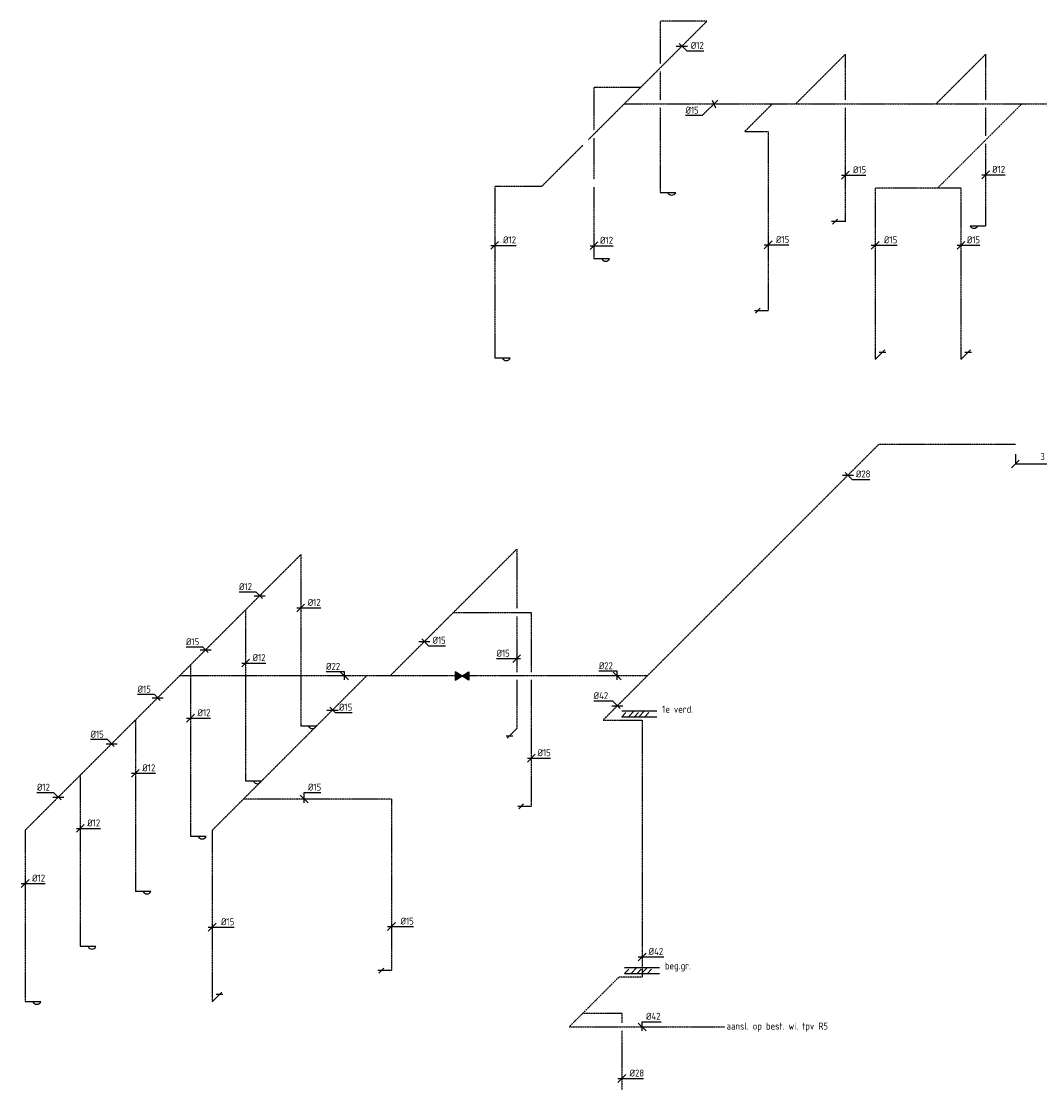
# Model space of a CAD drawing. Header units: millimetres. Extents: x 437 to 48624, y 626 to 41294.
# Tile 2 of 9: x 585 to 13650, y 12914 to 26531. Entities that reach past the tile are written whole.
import ezdxf
from ezdxf.enums import TextEntityAlignment as Align

# ---------------------------------------------------------------- set-up
doc = ezdxf.new("R2010")
doc.units = ezdxf.units.MM
doc.header["$MEASUREMENT"] = 0
doc.linetypes.add('2322109', pattern=[10, 5, -2, 1, -2])
for name, color, linetype in [('WL531---', 5, '2322109'), ('WL561---', 4, 'Continuous'), ('WM531---', 1, 'Continuous'), ('WM740---', 1, 'Continuous'), ('WT531---', 7, 'Continuous')]:
    doc.layers.add(name, color=color, linetype=linetype)
doc.styles.add('BURO-018', font='BUROFONT', dxfattribs={"height": 1.8})
doc.styles.add('STABICAD-018', font='ISOCP.SHX', dxfattribs={"height": 1.8})
doc.dimstyles.new('STABICAD', dxfattribs={"dimscale": 50, "dimtxt": 90, "dimasz": 2, "dimexe": 0, "dimexo": 2.5, "dimgap": 1.5, "dimtad": 0, "dimdec": 0, "dimzin": 0, "dimdsep": 46, "dimtxsty": 'STABICAD-018', "dimblk1": 'OBLIQUE', "dimblk2": 'OBLIQUE', "dimsah": 1, "dimcen": -3, "dimadec": 1, "dimazin": 0, "dimtfac": 1, "dimtdec": 0, "dimtofl": 0, "dimtmove": 2, "dimatfit": 3, "dimfxl": 1, "dimtvp": 1.055556, "dimtolj": 1, "dimtzin": 0, "dimarcsym": 0})

# ---------------------------------------------------------------- blocks, each defined once
blk = doc.blocks.new('*U10')
at = {"color": 0, "linetype": 'Continuous'}
for p, q in [((-72, -1), (72, 1)), ((-36, 34), (64, -61)), ((64, -61), (282, -61))]:
    blk.add_line(p, q, dxfattribs=at)
at = {"color": 0, "linetype": 'Continuous', "style": 'STABICAD-018'}
blk.add_text('%%c12', height=90, dxfattribs=at).set_placement((114, -36))
at = {"layer": 'WL531---', "color": 2, "style": 'STABICAD-018'}
blk.add_attdef('CODE', (1584, -428), '', height=1.2, dxfattribs=at)
blk = doc.blocks.new('*U16')
at = {"color": 0, "linetype": 'Continuous'}
for p, q in [((-50, -50), (50, 50)), ((-50, 0), (29, 0)), ((29, 0), (246, 0))]:
    blk.add_line(p, q, dxfattribs=at)
at = {"color": 0, "linetype": 'Continuous', "style": 'STABICAD-018'}
blk.add_text('%%c12', height=90, dxfattribs=at).set_placement((79, 25))
at = {"layer": 'WL531---', "color": 2, "style": 'STABICAD-018'}
blk.add_attdef('CODE', (456, -2988), '', height=1.2, dxfattribs=at)
blk = doc.blocks.new('*U20')
at = {"color": 0, "linetype": 'Continuous'}
for p, q in [((-50, -50), (50, 50)), ((-50, 0), (58, 0)), ((58, 0), (276, 0))]:
    blk.add_line(p, q, dxfattribs=at)
at = {"color": 0, "linetype": 'Continuous', "style": 'STABICAD-018'}
blk.add_text('%%c12', height=90, dxfattribs=at).set_placement((108, 25))
at = {"layer": 'WL531---', "color": 2, "style": 'STABICAD-018'}
blk.add_attdef('CODE', (-817, -2982), '', height=1.2, dxfattribs=at)
blk = doc.blocks.new('*U12')
at = {"color": 0, "linetype": 'Continuous'}
for p, q in [((50, 50), (-149, -150)), ((-21, 50), (21, -50)), ((-149, -150), (-364, -150))]:
    blk.add_line(p, q, dxfattribs=at)
at = {"color": 0, "linetype": 'Continuous', "style": 'STABICAD-018'}
blk.add_text('%%c15', height=90, dxfattribs=at).set_placement((-364, -125))
at = {"layer": 'WL531---', "color": 2, "style": 'STABICAD-018'}
blk.add_attdef('CODE', (1994, -1168), '', height=1.2, dxfattribs=at)
blk = doc.blocks.new('*U17')
at = {"color": 0, "linetype": 'Continuous'}
for p, q in [((-50, -50), (50, 50)), ((-50, 0), (52, 0)), ((52, 0), (267, 0))]:
    blk.add_line(p, q, dxfattribs=at)
at = {"color": 0, "linetype": 'Continuous', "style": 'STABICAD-018'}
blk.add_text('%%c15', height=90, dxfattribs=at).set_placement((102, 25))
at = {"layer": 'WL531---', "color": 2, "style": 'STABICAD-018'}
blk.add_attdef('CODE', (2690, -2977), '', height=1.2, dxfattribs=at)
blk = doc.blocks.new('*U15')
at = {"color": 0, "linetype": 'Continuous'}
for p, q in [((-50, -50), (50, 50)), ((-50, 0), (48, 0)), ((48, 0), (263, 0))]:
    blk.add_line(p, q, dxfattribs=at)
at = {"color": 0, "linetype": 'Continuous', "style": 'STABICAD-018'}
blk.add_text('%%c15', height=90, dxfattribs=at).set_placement((98, 25))
at = {"layer": 'WL531---', "color": 2, "style": 'STABICAD-018'}
blk.add_attdef('CODE', (3680, -2082), '', height=1.2, dxfattribs=at)
blk = doc.blocks.new('*U18')
at = {"color": 0, "linetype": 'Continuous'}
for p, q in [((-50, -50), (50, 50)), ((-50, 0), (64, 0)), ((64, 0), (280, 0))]:
    blk.add_line(p, q, dxfattribs=at)
at = {"color": 0, "linetype": 'Continuous', "style": 'STABICAD-018'}
blk.add_text('%%c15', height=90, dxfattribs=at).set_placement((114, 25))
at = {"layer": 'WL531---', "color": 2, "style": 'STABICAD-018'}
blk.add_attdef('CODE', (4063, -2982), '', height=1.2, dxfattribs=at)
blk = doc.blocks.new('*U19')
at = {"color": 0, "linetype": 'Continuous'}
for p, q in [((-50, -50), (50, 50)), ((-50, 0), (26, 0)), ((26, 0), (242, 0))]:
    blk.add_line(p, q, dxfattribs=at)
at = {"color": 0, "linetype": 'Continuous', "style": 'STABICAD-018'}
blk.add_text('%%c15', height=90, dxfattribs=at).set_placement((76, 25))
at = {"layer": 'WL531---', "color": 2, "style": 'STABICAD-018'}
blk.add_attdef('CODE', (5163, -2982), '', height=1.2, dxfattribs=at)
blk = doc.blocks.new('*U13')
at = {"color": 0, "linetype": 'Continuous'}
for p, q in [((-50, -50), (50, 50)), ((-50, 0), (34, 0)), ((34, 0), (252, 0))]:
    blk.add_line(p, q, dxfattribs=at)
at = {"color": 0, "linetype": 'Continuous', "style": 'STABICAD-018'}
blk.add_text('%%c12', height=90, dxfattribs=at).set_placement((84, 25))
at = {"layer": 'WL531---', "color": 2, "style": 'STABICAD-018'}
blk.add_attdef('CODE', (5480, -2078), '', height=1.2, dxfattribs=at)
blk = doc.blocks.new('_Oblique')
at = {"color": 0, "linetype": 'ByBlock', "lineweight": -2}
blk.add_line((-0.5, -0.5), (0.5, 0.5), dxfattribs=at)
blk = doc.blocks.new('*D23')
at = {"layer": 'Defpoints', "color": 0, "transparency": 16777216}
for p in [(13337, 21103), (14251, 21103), (14251, 20852)]:
    blk.add_point(p, dxfattribs=at)
at = {"layer": 'WM740---', "color": 0, "lineweight": -2, "transparency": 16777216}
for p, q in [((13337, 20978), (13337, 20852)), ((14251, 20978), (14251, 20852)), ((13337, 20852), (14251, 20852))]:
    blk.add_line(p, q, dxfattribs=at)
at = {"layer": 'WM740---', "color": 0, "lineweight": -2, "transparency": 16777216, "xscale": 100, "yscale": 100, "zscale": 100, "rotation": 180}
blk.add_blockref('_Oblique', (13337, 20852), dxfattribs=at)
at = {"layer": 'WM740---', "color": 0, "lineweight": -2, "transparency": 16777216, "xscale": 100, "yscale": 100, "zscale": 100}
blk.add_blockref('_Oblique', (14251, 20852), dxfattribs=at)
at = {"layer": 'WM740---', "color": 0, "transparency": 16777216, "insert": (13794, 20947), "char_height": 90, "attachment_point": 5, "style": 'STABICAD-018'}
blk.add_mtext('\\A1;3 mtr', dxfattribs=at)
blk = doc.blocks.new('PI_SYM115')
at = {"color": 0, "linetype": 'Continuous'}
for p, q in [((-2.5, 1.5), (2.5, -1.5)), ((-2.5, -1.5), (-2.5, 1.5)), ((2.5, 1.5), (-2.5, -1.5)), ((2.5, -1.5), (2.5, 1.5))]:
    blk.add_line(p, q, dxfattribs=at)
at = {"color": 0, "linetype": 'Continuous', "style": 'BURO-018'}
blk.add_attdef('PRODUCTCODE', text='', height=1.8, dxfattribs=at).set_placement((0, 0), align=Align.MIDDLE)
blk = doc.blocks.new('*U25')
at = {"color": 0, "linetype": 'Continuous'}
for p, q in [((-71, 0), (71, 0)), ((-35, 35), (53, -53)), ((53, -53), (283, -53))]:
    blk.add_line(p, q, dxfattribs=at)
at = {"color": 0, "linetype": 'Continuous', "style": 'STABICAD-018'}
blk.add_text('%%c28', height=90, dxfattribs=at).set_placement((103, -28))
at = {"layer": 'WL531---', "color": 2, "style": 'BURO-018'}
blk.add_attdef('CODE', (3713, -17314), '', height=1.2, dxfattribs=at)
blk = doc.blocks.new('*U26')
at = {"color": 0, "linetype": 'Continuous'}
for p, q in [((-60, 60), (-304, 60)), ((-71, 0), (71, 0)), ((35, -35), (-60, 60))]:
    blk.add_line(p, q, dxfattribs=at)
at = {"color": 0, "linetype": 'Continuous', "style": 'STABICAD-018'}
blk.add_text('%%c42', height=90, dxfattribs=at).set_placement((-304, 85))
at = {"layer": 'WL531---', "color": 2, "style": 'BURO-018'}
blk.add_attdef('CODE', (756, -20271), '', height=1.2, dxfattribs=at)
blk = doc.blocks.new('*U27')
at = {"color": 0, "linetype": 'Continuous'}
for p, q in [((-50, -50), (50, 50)), ((-50, 0), (34, 0)), ((34, 0), (278, 0))]:
    blk.add_line(p, q, dxfattribs=at)
at = {"color": 0, "linetype": 'Continuous', "style": 'STABICAD-018'}
blk.add_text('%%c42', height=90, dxfattribs=at).set_placement((84, 25))
at = {"layer": 'WL531---', "color": 2, "style": 'BURO-018'}
blk.add_attdef('CODE', (1073, -23493), '', height=1.2, dxfattribs=at)
blk = doc.blocks.new('*U28')
at = {"color": 0, "linetype": 'Continuous'}
for p, q in [((50, -50), (-50, 50)), ((0, -50), (0, 66)), ((0, 66), (244, 66))]:
    blk.add_line(p, q, dxfattribs=at)
at = {"color": 0, "linetype": 'Continuous', "style": 'STABICAD-018'}
blk.add_text('%%c42', height=90, dxfattribs=at).set_placement((50, 91))
at = {"layer": 'WL531---', "color": 2, "style": 'BURO-018'}
blk.add_attdef('CODE', (1073, -24390), '', height=1.2, dxfattribs=at)
blk = doc.blocks.new('*U29')
at = {"color": 0, "linetype": 'Continuous'}
for p, q in [((-50, -50), (50, 50)), ((-50, 0), (49, 0)), ((49, 0), (279, 0))]:
    blk.add_line(p, q, dxfattribs=at)
at = {"color": 0, "linetype": 'Continuous', "style": 'STABICAD-018'}
blk.add_text('%%c28', height=90, dxfattribs=at).set_placement((99, 25))
at = {"layer": 'WL531---', "color": 2, "style": 'BURO-018'}
blk.add_attdef('CODE', (814, -25052), '', height=1.2, dxfattribs=at)
blk = doc.blocks.new('*U30')
at = {"color": 0, "linetype": 'Continuous'}
for p, q in [((0, 61), (-235, 61)), ((50, -50), (-50, 50)), ((0, -50), (0, 61))]:
    blk.add_line(p, q, dxfattribs=at)
at = {"color": 0, "linetype": 'Continuous', "style": 'STABICAD-018'}
blk.add_text('%%c22', height=90, dxfattribs=at).set_placement((-235, 86))
at = {"layer": 'WL531---', "color": 2, "style": 'BURO-018'}
blk.add_attdef('CODE', (754, -19888), '', height=1.2, dxfattribs=at)
blk = doc.blocks.new('*U31')
at = {"color": 0, "linetype": 'Continuous'}
for p, q in [((0, 53), (-235, 53)), ((50, -50), (-50, 50)), ((0, -50), (0, 53))]:
    blk.add_line(p, q, dxfattribs=at)
at = {"color": 0, "linetype": 'Continuous', "style": 'STABICAD-018'}
blk.add_text('%%c22', height=90, dxfattribs=at).set_placement((-235, 78))
at = {"layer": 'WL531---', "color": 2, "style": 'BURO-018'}
blk.add_attdef('CODE', (-2745, -19888), '', height=1.2, dxfattribs=at)
blk = doc.blocks.new('*U32')
at = {"color": 0, "linetype": 'Continuous'}
for p, q in [((-71, 0), (71, 0)), ((-35, 35), (54, -54)), ((54, -54), (270, -54))]:
    blk.add_line(p, q, dxfattribs=at)
at = {"color": 0, "linetype": 'Continuous', "style": 'STABICAD-018'}
blk.add_text('%%c15', height=90, dxfattribs=at).set_placement((104, -29))
at = {"layer": 'WL531---', "color": 2, "style": 'BURO-018'}
blk.add_attdef('CODE', (-1719, -19446), '', height=1.2, dxfattribs=at)
blk = doc.blocks.new('*U33')
at = {"color": 0, "linetype": 'Continuous'}
for p, q in [((-43, 0), (-259, 0)), ((-50, -50), (50, 50)), ((50, 0), (-43, 0))]:
    blk.add_line(p, q, dxfattribs=at)
at = {"color": 0, "linetype": 'Continuous', "style": 'STABICAD-018'}
blk.add_text('%%c15', height=90, dxfattribs=at).set_placement((-259, 25))
at = {"layer": 'WL531---', "color": 2, "style": 'BURO-018'}
blk.add_attdef('CODE', (-534, -19667), '', height=1.2, dxfattribs=at)
blk = doc.blocks.new('*U34')
at = {"color": 0, "linetype": 'Continuous'}
for p, q in [((-50, -50), (50, 50)), ((-50, 0), (30, 0)), ((30, 0), (245, 0))]:
    blk.add_line(p, q, dxfattribs=at)
at = {"color": 0, "linetype": 'Continuous', "style": 'STABICAD-018'}
blk.add_text('%%c15', height=90, dxfattribs=at).set_placement((80, 25))
at = {"layer": 'WL531---', "color": 2, "style": 'BURO-018'}
blk.add_attdef('CODE', (-348, -20942), '', height=1.2, dxfattribs=at)
blk = doc.blocks.new('*U35')
at = {"color": 0, "linetype": 'Continuous'}
for p, q in [((-71, 0), (71, 0)), ((-35, 35), (34, -34)), ((34, -34), (250, -34))]:
    blk.add_line(p, q, dxfattribs=at)
at = {"color": 0, "linetype": 'Continuous', "style": 'STABICAD-018'}
blk.add_text('%%c15', height=90, dxfattribs=at).set_placement((84, -9))
at = {"layer": 'WL531---', "color": 2, "style": 'BURO-018'}
blk.add_attdef('CODE', (-2898, -20325), '', height=1.2, dxfattribs=at)
blk = doc.blocks.new('*U36')
at = {"color": 0, "linetype": 'Continuous'}
for p, q in [((50, -50), (-50, 50)), ((0, -50), (0, 84)), ((0, 84), (216, 84))]:
    blk.add_line(p, q, dxfattribs=at)
at = {"color": 0, "linetype": 'Continuous', "style": 'STABICAD-018'}
blk.add_text('%%c15', height=90, dxfattribs=at).set_placement((50, 109))
at = {"layer": 'WL531---', "color": 2, "style": 'BURO-018'}
blk.add_attdef('CODE', (-3262, -21468), '', height=1.2, dxfattribs=at)
blk = doc.blocks.new('*U37')
at = {"color": 0, "linetype": 'Continuous'}
for p, q in [((-50, -50), (50, 50)), ((-50, 0), (66, 0)), ((66, 0), (282, 0))]:
    blk.add_line(p, q, dxfattribs=at)
at = {"color": 0, "linetype": 'Continuous', "style": 'STABICAD-018'}
blk.add_text('%%c15', height=90, dxfattribs=at).set_placement((116, 25))
at = {"layer": 'WL531---', "color": 2, "style": 'BURO-018'}
blk.add_attdef('CODE', (-2141, -23103), '', height=1.2, dxfattribs=at)
blk = doc.blocks.new('*U38')
at = {"color": 0, "linetype": 'Continuous'}
for p, q in [((-50, -50), (50, 50)), ((-50, 0), (64, 0)), ((64, 0), (280, 0))]:
    blk.add_line(p, q, dxfattribs=at)
at = {"color": 0, "linetype": 'Continuous', "style": 'STABICAD-018'}
blk.add_text('%%c15', height=90, dxfattribs=at).set_placement((114, 25))
at = {"layer": 'WL531---', "color": 2, "style": 'BURO-018'}
blk.add_attdef('CODE', (-4441, -23111), '', height=1.2, dxfattribs=at)
blk = doc.blocks.new('*U39')
at = {"color": 0, "linetype": 'Continuous'}
for p, q in [((-35, 35), (-251, 35)), ((-71, 0), (71, 0)), ((35, -35), (-35, 35))]:
    blk.add_line(p, q, dxfattribs=at)
at = {"color": 0, "linetype": 'Continuous', "style": 'STABICAD-018'}
blk.add_text('%%c15', height=90, dxfattribs=at).set_placement((-251, 60))
at = {"layer": 'WL531---', "color": 2, "style": 'BURO-018'}
blk.add_attdef('CODE', (-4526, -19553), '', height=1.2, dxfattribs=at)
blk = doc.blocks.new('*U40')
at = {"color": 0, "linetype": 'Continuous'}
for p, q in [((-47, 47), (-265, 47)), ((-71, 0), (71, 0)), ((35, -35), (-47, 47))]:
    blk.add_line(p, q, dxfattribs=at)
at = {"color": 0, "linetype": 'Continuous', "style": 'STABICAD-018'}
blk.add_text('%%c12', height=90, dxfattribs=at).set_placement((-265, 72))
at = {"layer": 'WL531---', "color": 2, "style": 'BURO-018'}
blk.add_attdef('CODE', (-3832, -18859), '', height=1.2, dxfattribs=at)
blk = doc.blocks.new('*U41')
at = {"color": 0, "linetype": 'Continuous'}
for p, q in [((-41, 41), (-256, 41)), ((-71, 0), (71, 0)), ((35, -35), (-41, 41))]:
    blk.add_line(p, q, dxfattribs=at)
at = {"color": 0, "linetype": 'Continuous', "style": 'STABICAD-018'}
blk.add_text('%%c15', height=90, dxfattribs=at).set_placement((-256, 66))
at = {"layer": 'WL531---', "color": 2, "style": 'BURO-018'}
blk.add_attdef('CODE', (-5141, -20169), '', height=1.2, dxfattribs=at)
blk = doc.blocks.new('*U42')
at = {"color": 0, "linetype": 'Continuous'}
for p, q in [((-54, 54), (-269, 54)), ((-71, 0), (71, 0)), ((35, -35), (-54, 54))]:
    blk.add_line(p, q, dxfattribs=at)
at = {"color": 0, "linetype": 'Continuous', "style": 'STABICAD-018'}
blk.add_text('%%c15', height=90, dxfattribs=at).set_placement((-269, 79))
at = {"layer": 'WL531---', "color": 2, "style": 'BURO-018'}
blk.add_attdef('CODE', (-5732, -20759), '', height=1.2, dxfattribs=at)
blk = doc.blocks.new('*U43')
at = {"color": 0, "linetype": 'Continuous'}
for p, q in [((-56, 56), (-274, 56)), ((-71, 0), (71, 0)), ((35, -35), (-56, 56))]:
    blk.add_line(p, q, dxfattribs=at)
at = {"color": 0, "linetype": 'Continuous', "style": 'STABICAD-018'}
blk.add_text('%%c12', height=90, dxfattribs=at).set_placement((-274, 81))
at = {"layer": 'WL531---', "color": 2, "style": 'BURO-018'}
blk.add_attdef('CODE', (-6415, -21442), '', height=1.2, dxfattribs=at)
blk = doc.blocks.new('*U44')
at = {"color": 0, "linetype": 'Continuous'}
for p, q in [((-50, -50), (50, 50)), ((-50, 0), (40, 0)), ((40, 0), (258, 0))]:
    blk.add_line(p, q, dxfattribs=at)
at = {"color": 0, "linetype": 'Continuous', "style": 'STABICAD-018'}
blk.add_text('%%c12', height=90, dxfattribs=at).set_placement((90, 25))
at = {"layer": 'WL531---', "color": 2, "style": 'BURO-018'}
blk.add_attdef('CODE', (-3305, -19015), '', height=1.2, dxfattribs=at)

msp = doc.modelspace()

# ---------------------------------------------------------------- linework, layer by layer
for p, q in [((8289.2, 17684.3), (8739.2, 17684.3)), ((8289.2, 17609.3), (8342.1, 17662.1)), ((8289.2, 17609.3), (8739.2, 17609.3)), ((8373.5, 17609.3), (8448.5, 17684.3)), ((8450.8, 17609.3), (8503.6, 17662.1)), ((8506.4, 17609.3), (8581.4, 17684.3)), ((8582.7, 17609.3), (8635.6, 17662.1)), ((8323.8, 14392), (8773.8, 14392)), ((8323.8, 14317), (8376.6, 14369.8)), ((8323.8, 14317), (8773.8, 14317)), ((8408.1, 14317), (8483.1, 14392)), ((8485.3, 14317), (8538.2, 14369.8)), ((8541, 14317), (8616, 14392)), ((8617.3, 14317), (8670.2, 14369.8))]:
    msp.add_line(p, q)
at = {"layer": 'WL531---', "linetype": '2322109'}
for p, q in [((8530.9, 25682.4), (9379.4, 26530.9)), ((9379.4, 26530.9), (8779.4, 26530.9)), ((8779.4, 26530.9), (8779.4, 25986.8)), ((10518.8, 25470.3), (11155.2, 26106.7)), ((11155.2, 26106.7), (11155.2, 25520.3)), ((12318.8, 25470.3), (12955.2, 26106.7)), ((12955.2, 26106.7), (12955.2, 25520.3)), ((8779.4, 25886.8), (8779.4, 25520.3)), ((7860.6, 25012.1), (8530.9, 25682.4)), ((8530.9, 25682.4), (7930.9, 25682.4)), ((7930.9, 25682.4), (7930.9, 25132.4)), ((8318.8, 25470.3), (16755.2, 25470.3)), ((9865.2, 25116.7), (10218.8, 25470.3)), ((12338.5, 24390), (13418.8, 25470.3)), ((8779.4, 25420.3), (8779.4, 24330.9)), ((11155.2, 25420.3), (11155.2, 23959.2)), ((12955.2, 25420.3), (12955.2, 25060.1)), ((9865.2, 25116.7), (10165.2, 25116.7)), ((10165.2, 25116.7), (10165.2, 22816.7)), ((7258.1, 24409.6), (7789.9, 24941.4)), ((7930.9, 25032.4), (7930.9, 24502.3)), ((12955.2, 24960.1), (12955.2, 23906.7)), ((7258.1, 24409.6), (6658.1, 24409.6)), ((6658.1, 24409.6), (6658.1, 22209.6)), ((7930.9, 24402.3), (7930.9, 23482.4)), ((12338.5, 24390), (11538.5, 24390)), ((11538.5, 24390), (11538.5, 22190)), ((12638.5, 24390), (12338.5, 24390)), ((12638.5, 24390), (12638.5, 22190)), ((11584.3, 21102.5), (8614.5, 18132.7)), ((13336.9, 21102.5), (11584.3, 21102.5)), ((5314.5, 18132.7), (6940.8, 19759)), ((6940.8, 19759), (6940.8, 18995.8)), ((3463, 18981.2), (4170.1, 19688.3)), ((4170.1, 19688.3), (4170.1, 17488.3)), ((1341.7, 16859.9), (3463, 18981.2)), ((3463, 18981.2), (3463, 16781.2)), ((6127.7, 18945.8), (7127.7, 18945.8)), ((7127.7, 18945.8), (7127.7, 18182.7)), ((6940.8, 18895.8), (6940.8, 18182.7)), ((2755.9, 18274.1), (2755.9, 16074.1)), ((6152.5, 18132.7), (2614.5, 18132.7)), ((3034.6, 16152.8), (5014.5, 18132.7)), ((8614.5, 18132.7), (6327.5, 18132.7)), ((8614.5, 18132.7), (8048.8, 17567)), ((6940.8, 18082.7), (6940.8, 17459)), ((7127.7, 18082.7), (7127.7, 16459)), ((2048.8, 17567), (2048.8, 15367)), ((8048.8, 17567), (8548.8, 17567)), ((8548.8, 17567), (8548.8, 14267)), ((634.6, 16152.8), (1341.7, 16859.9)), ((1341.7, 16859.9), (1341.7, 14659.9)), ((5334.6, 16552.8), (3434.6, 16552.8)), ((5334.6, 16552.8), (5334.6, 14352.8)), ((634.6, 16152.8), (634.6, 13952.8)), ((3034.6, 16152.8), (3034.6, 13952.8)), ((8248.8, 14267), (7612.4, 13630.6)), ((8548.8, 14267), (8248.8, 14267)), ((7789.2, 13807.4), (8289.2, 13807.4)), ((8289.2, 13807.4), (8289.2, 13680.6)), ((7612.4, 13630.6), (9612.4, 13630.6)), ((8289.2, 13580.6), (8289.2, 12307.4))]:
    msp.add_line(p, q, dxfattribs=at)
at = {"layer": 'WL531---', "color": 2}
for points in [[(6152.5, 18185.2), (6152.5, 18080.2), (6240, 18132.7)], [(6327.5, 18185.2), (6240, 18132.7), (6327.5, 18080.2)]]:
    msp.add_solid(points, dxfattribs=at)
at = {"layer": 'WL561---', "color": 2}
for p, q in [((8979.4, 24330.9), (8779.4, 24330.9)), ((8979.4, 24330.9), (8879.4, 24330.9)), ((11053.8, 23991.1), (10992, 23929.3)), ((11154.2, 23960.2), (10979.2, 23960.2)), ((12755.2, 23906.7), (12955.2, 23906.7)), ((12755.2, 23906.7), (12855.2, 23906.7)), ((8130.9, 23482.4), (7930.9, 23482.4)), ((8130.9, 23482.4), (8030.9, 23482.4)), ((10164.2, 22817.8), (9989.2, 22817.8)), ((10063.9, 22848.7), (10002, 22786.8)), ((6858.1, 22209.6), (6658.1, 22209.6)), ((6858.1, 22209.6), (6758.1, 22209.6)), ((11538.5, 22190), (11662.2, 22313.7)), ((11675.1, 22282.8), (11587.6, 22282.8)), ((12638.5, 22190), (12762.2, 22313.7)), ((12775.1, 22282.8), (12687.6, 22282.8)), ((4370.1, 17488.3), (4170.1, 17488.3)), ((4370.1, 17488.3), (4270.1, 17488.3)), ((6940.8, 17459), (6817.1, 17335.3)), ((6804.3, 17366.2), (6891.8, 17366.2)), ((3663, 16781.2), (3463, 16781.2)), ((3663, 16781.2), (3563, 16781.2)), ((7027.3, 16490), (6965.5, 16428.1)), ((7127.7, 16459), (6952.7, 16459)), ((2955.9, 16074.1), (2755.9, 16074.1)), ((2955.9, 16074.1), (2855.9, 16074.1)), ((2248.8, 15367), (2048.8, 15367)), ((2248.8, 15367), (2148.8, 15367)), ((1541.7, 14659.9), (1341.7, 14659.9)), ((1541.7, 14659.9), (1441.7, 14659.9)), ((5334.6, 14352.8), (5159.6, 14352.8)), ((5234.3, 14383.7), (5172.4, 14321.8)), ((3034.6, 13952.8), (3158.3, 14076.5)), ((3171.1, 14045.6), (3083.6, 14045.6)), ((834.6, 13952.8), (634.6, 13952.8)), ((834.6, 13952.8), (734.6, 13952.8))]:
    msp.add_line(p, q, dxfattribs=at)
for centre in [(8929.4, 24355.4), (12805.2, 23931.1), (8080.9, 23506.8), (6808.1, 22234), (4320.1, 17512.7), (3613, 16805.6), (2905.9, 16098.5), (2198.8, 15391.4), (1491.7, 14684.3), (784.6, 13977.2)]:
    msp.add_arc(centre, 55.6, 206.02106, 333.97894, dxfattribs=at)

# ---------------------------------------------------------------- block references
at = {"layer": 'WL531---', "color": 2, "linetype": '2322109', "xscale": 35, "yscale": 35, "zscale": 35, "rotation": 180}
msp.add_blockref('PI_SYM115', (6240, 18132.7), dxfattribs=at)
at = {"layer": 'WM531---', "linetype": 'Continuous'}
for name, p in [('*U10', (9059.5, 26211)), ('*U12', (9469.7, 25470.3)), ('*U15', (11155.2, 24556.6)), ('*U13', (12955.2, 24561.1)), ('*U20', (6658.1, 23656.2)), ('*U16', (7930.9, 23651.1)), ('*U17', (10165.2, 23662)), ('*U18', (11538.5, 23656.9)), ('*U19', (12638.5, 23656.9)), ('*U25', (11188.3, 20706.5)), ('*U40', (3643.8, 19162)), ('*U44', (4170.1, 19005.4)), ('*U39', (2949.2, 18467.4)), ('*U32', (5756.5, 18574.7)), ('*U44', (3463, 18298.3)), ('*U33', (6940.8, 18353.8)), ('*U31', (4730.5, 18132.7)), ('*U30', (8229.3, 18132.7)), ('*U41', (2333.9, 17852.1)), ('*U26', (8231.5, 17749.7)), ('*U44', (2755.9, 17591.2)), ('*U35', (4577.5, 17695.7)), ('*U42', (1743.2, 17261.4)), ('*U34', (7127.7, 17078.3)), ('*U44', (2048.8, 16884.1)), ('*U43', (1060.8, 16579)), ('*U36', (4213.1, 16552.8)), ('*U44', (1341.7, 16177)), ('*U44', (634.6, 15469.9)), ('*U38', (3034.6, 14910)), ('*U37', (5334.6, 14918.1)), ('*U27', (8548.8, 14528.2)), ('*U28', (8548.8, 13630.6)), ('*U29', (8289.2, 12968.7))]:
    msp.add_blockref(name, p, dxfattribs=at)

# ---------------------------------------------------------------- texts
at = {"color": 1, "style": 'STABICAD-018'}
for s, p in [('1e verd.', (8806.1, 17661.3)), ('beg.gr.', (8840.6, 14369))]:
    msp.add_text(s, height=90, dxfattribs=at).set_placement(p)
at = {"layer": 'WT531---', "color": 1, "style": 'STABICAD-018'}
msp.add_text('aansl. op best. wi. tpv R5', height=90, dxfattribs=at).set_placement((9632.6, 13596.4))

# ---------------------------------------------------------------- dimensions: what is measured, and where the dimension line sits
at = {"layer": 'WM740---'}
dim = msp.add_linear_dim(base=(14251, 20852.1), p1=(13336.9, 21102.5), p2=(14251, 21102.5), text='3 mtr', dimstyle='STABICAD', dxfattribs=at)
dim.commit()
dim.dimension.update_dxf_attribs({"geometry": '*D23', "text_midpoint": (13793.9, 20947.1)})

doc.saveas('drawing.dxf')
